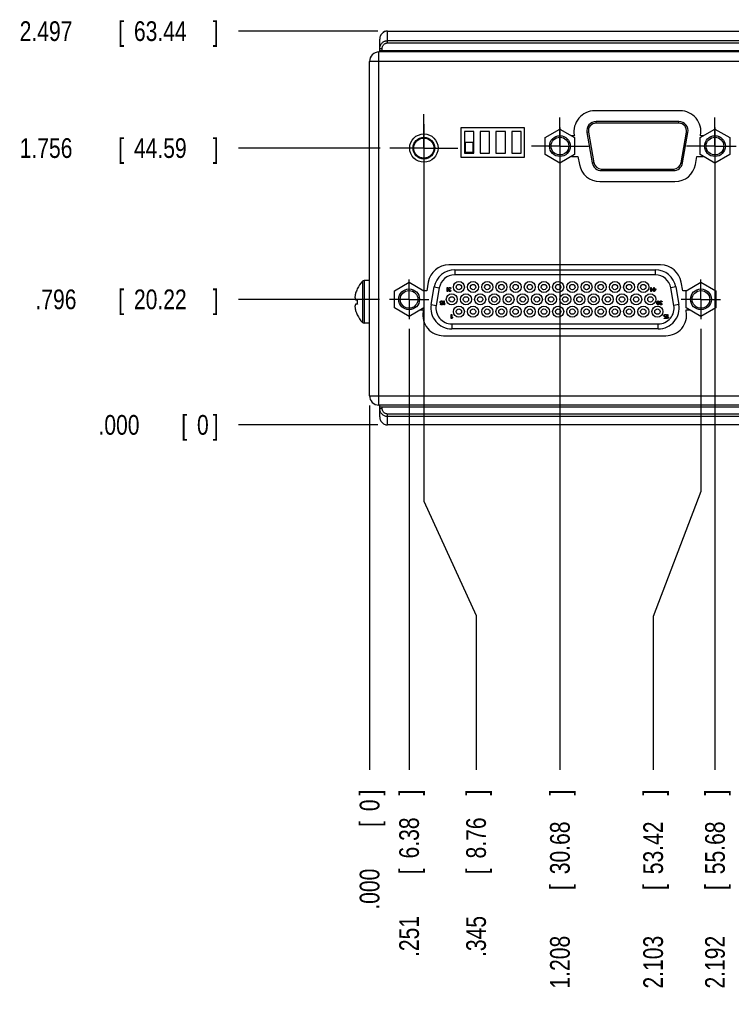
# Model space of a CAD drawing. Header units: inches. Extents: x 0 to 34, y 0 to 22.
# Tile 5 of 17: x 20.8 to 25.4, y 3.9 to 10.2. Entities that reach past the tile are written whole.
import ezdxf

# ---------------------------------------------------------------- set-up
doc = ezdxf.new("R2010")
doc.units = ezdxf.units.IN
doc.header["$LTSCALE"] = 1.87
doc.header["$MEASUREMENT"] = 0
doc.linetypes.add('CENTER', pattern=[0.6, 0.375, -0.075, 0.075, -0.075])
doc.layers.get('0').update_dxf_attribs({"linetype": 'CONTINUOUS'})
doc.layers.add('DEFAULT_1', color=7, linetype='CENTER')
doc.layers.add('DIMENSIONS', color=7, linetype='CONTINUOUS')
doc.styles.get("Standard").update_dxf_attribs({"font": 'txt', "width": 0.8})
doc.dimstyles.new('DIMSTYLE_1', dxfattribs={"dimtxt": 0.125, "dimasz": 0.18, "dimexe": 0.18, "dimexo": 0.0625, "dimgap": 0.09, "dimtad": 0, "dimtih": 1, "dimtoh": 1, "dimdec": 3, "dimzin": 4, "dimdsep": 46, "dimtxsty": 'STANDARD', "dimblk": '_FILLED', "dimblk1": '_FILLED', "dimblk2": '_FILLED', "dimcen": 0.09, "dimadec": 0, "dimazin": 0, "dimtp": 0.001, "dimtm": 0.001, "dimtfac": 1, "dimtdec": 3, "dimtofl": 0, "dimtmove": 0, "dimatfit": 3, "dimldrblk": '_FILLED', "dimfxl": 1, "dimtolj": 1, "dimtzin": 4, "dimarcsym": 0})

# ---------------------------------------------------------------- blocks, each defined once
blk = doc.blocks.new('*D0')
at = {"layer": 'DIMENSIONS', "color": 2, "linetype": 'CONTINUOUS'}
blk.add_line((23.3206, 8.2187), (23.3206, 5.4223), dxfattribs=at)
at = {"layer": 'DIMENSIONS', "color": 2, "linetype": 'CONTINUOUS', "width": 0.8}
for s, p in [(']', (23.3831, 5.2598)), ('6.38', (23.3831, 4.8598)), ('[', (23.3831, 4.7598)), ('.251', (23.3831, 4.2348))]:
    blk.add_text(s, height=0.125, rotation=90, dxfattribs=at).set_placement(p)
blk = doc.blocks.new('_FILLED')
at = {"color": 0, "linetype": 'BYBLOCK'}
blk.add_solid([(0, 0), (-1, 0.174), (-1, -0.174)], dxfattribs=at)
blk = doc.blocks.new('*D1')
at = {"layer": 'DIMENSIONS', "color": 2, "linetype": 'CONTINUOUS'}
blk.add_line((23.133, 8.4063), (22.2371, 8.4063), dxfattribs=at)
at = {"layer": 'DIMENSIONS', "color": 2, "linetype": 'CONTINUOUS', "width": 0.8}
for s, p in [('.796', (20.9496, 8.3438)), ('[', (21.4746, 8.3438)), ('20.22', (21.5746, 8.3438)), (']', (22.0746, 8.3438))]:
    blk.add_text(s, height=0.125, dxfattribs=at).set_placement(p)
blk = doc.blocks.new('*D2')
at = {"layer": 'DIMENSIONS', "color": 1, "linetype": 'CONTINUOUS'}
blk.add_line((23.0696, 7.7328), (23.0696, 5.4223), dxfattribs=at)
at = {"layer": 'DIMENSIONS', "color": 1, "linetype": 'CONTINUOUS', "width": 0.8}
for s, p in [(']', (23.1321, 5.2598)), ('0', (23.1321, 5.1598)), ('[', (23.1321, 5.0598)), ('.000', (23.1321, 4.5348))]:
    blk.add_text(s, height=0.125, rotation=90, dxfattribs=at).set_placement(p)
blk = doc.blocks.new('*D3')
at = {"layer": 'DIMENSIONS', "color": 1, "linetype": 'CONTINUOUS'}
blk.add_line((23.1221, 7.6102), (22.2371, 7.6102), dxfattribs=at)
at = {"layer": 'DIMENSIONS', "color": 1, "linetype": 'CONTINUOUS', "width": 0.8}
for s, p in [('[', (21.8746, 7.5477)), (']', (22.0746, 7.5477)), ('.000', (21.3496, 7.5477)), ('0', (21.9746, 7.5477))]:
    blk.add_text(s, height=0.125, dxfattribs=at).set_placement(p)
blk = doc.blocks.new('*D4')
at = {"layer": 'DIMENSIONS', "color": 2, "linetype": 'CONTINUOUS'}
blk.add_line((23.1369, 9.3658), (22.2371, 9.3658), dxfattribs=at)
at = {"layer": 'DIMENSIONS', "color": 2, "linetype": 'CONTINUOUS', "width": 0.8}
for s, p in [('[', (21.4746, 9.3033)), (']', (22.0746, 9.3033)), ('1.756', (20.8496, 9.3033)), ('44.59', (21.5746, 9.3033))]:
    blk.add_text(s, height=0.125, dxfattribs=at).set_placement(p)
blk = doc.blocks.new('*D5')
at = {"layer": 'DIMENSIONS', "color": 2, "linetype": 'CONTINUOUS'}
blk.add_line((23.1221, 10.1076), (22.2371, 10.1076), dxfattribs=at)
at = {"layer": 'DIMENSIONS', "color": 2, "linetype": 'CONTINUOUS', "width": 0.8}
for s, p in [('[', (21.4746, 10.0451)), (']', (22.0746, 10.0451)), ('2.497', (20.8496, 10.0451)), ('63.44', (21.5746, 10.0451))]:
    blk.add_text(s, height=0.125, dxfattribs=at).set_placement(p)
blk = doc.blocks.new('*D12')
at = {"layer": 'DIMENSIONS', "color": 2, "linetype": 'CONTINUOUS'}
for p, q in [((23.4144, 9.5183), (23.4144, 7.1258)), ((23.4144, 7.1258), (23.7457, 6.4014)), ((23.7457, 6.4014), (23.7457, 5.4223))]:
    blk.add_line(p, q, dxfattribs=at)
at = {"layer": 'DIMENSIONS', "color": 2, "linetype": 'CONTINUOUS', "width": 0.8}
for s, p in [(']', (23.8082, 5.2598)), ('8.76', (23.8082, 4.8598)), ('[', (23.8082, 4.7598)), ('.345', (23.8082, 4.2348))]:
    blk.add_text(s, height=0.125, rotation=90, dxfattribs=at).set_placement(p)
blk = doc.blocks.new('*D13')
at = {"layer": 'DIMENSIONS', "color": 2, "linetype": 'CONTINUOUS'}
blk.add_line((24.2776, 9.4969), (24.2776, 5.4223), dxfattribs=at)
at = {"layer": 'DIMENSIONS', "color": 2, "linetype": 'CONTINUOUS', "width": 0.8}
for s, p in [(']', (24.3401, 5.2598)), ('30.68', (24.3401, 4.7598)), ('[', (24.3401, 4.6598)), ('1.208', (24.3401, 4.0348))]:
    blk.add_text(s, height=0.125, rotation=90, dxfattribs=at).set_placement(p)
blk = doc.blocks.new('*D14')
at = {"layer": 'DIMENSIONS', "color": 2, "linetype": 'CONTINUOUS'}
blk.add_line((25.2616, 9.4969), (25.2616, 5.4223), dxfattribs=at)
at = {"layer": 'DIMENSIONS', "color": 2, "linetype": 'CONTINUOUS', "width": 0.8}
for s, p in [(']', (25.3241, 5.2598)), ('55.68', (25.3241, 4.7598)), ('[', (25.3241, 4.6598)), ('2.192', (25.3241, 4.0348))]:
    blk.add_text(s, height=0.125, rotation=90, dxfattribs=at).set_placement(p)
blk = doc.blocks.new('*D15')
at = {"layer": 'DIMENSIONS', "color": 2, "linetype": 'CONTINUOUS'}
for p, q in [((25.5776, 9.4969), (25.5776, 7.2105)), ((25.5776, 7.2105), (25.8047, 5.9483)), ((25.8047, 5.9483), (25.8047, 5.4223))]:
    blk.add_line(p, q, dxfattribs=at)
at = {"layer": 'DIMENSIONS', "color": 2, "linetype": 'CONTINUOUS', "width": 0.8}
for s, p in [(']', (25.8672, 5.2598)), ('63.7', (25.8672, 4.8598)), ('[', (25.8672, 4.7598)), ('2.508', (25.8672, 4.1348))]:
    blk.add_text(s, height=0.125, rotation=90, dxfattribs=at).set_placement(p)
blk = doc.blocks.new('*D16')
at = {"layer": 'DIMENSIONS', "color": 2, "linetype": 'CONTINUOUS'}
blk.add_line((26.5616, 9.4969), (26.5616, 5.4223), dxfattribs=at)
at = {"layer": 'DIMENSIONS', "color": 2, "linetype": 'CONTINUOUS', "width": 0.8}
for s, p in [(']', (26.6241, 5.2598)), ('88.7', (26.6241, 4.8598)), ('[', (26.6241, 4.7598)), ('3.492', (26.6241, 4.1348))]:
    blk.add_text(s, height=0.125, rotation=90, dxfattribs=at).set_placement(p)
blk = doc.blocks.new('*D17')
at = {"layer": 'DIMENSIONS', "color": 2, "linetype": 'CONTINUOUS'}
for p, q in [((25.1726, 8.2187), (25.1726, 7.1871)), ((25.1726, 7.1871), (24.8691, 6.3952)), ((24.8691, 6.3952), (24.8691, 5.4223))]:
    blk.add_line(p, q, dxfattribs=at)
at = {"layer": 'DIMENSIONS', "color": 2, "linetype": 'CONTINUOUS', "width": 0.8}
for s, p in [(']', (24.9316, 5.2598)), ('53.42', (24.9316, 4.7598)), ('[', (24.9316, 4.6598)), ('2.103', (24.9316, 4.0348))]:
    blk.add_text(s, height=0.125, rotation=90, dxfattribs=at).set_placement(p)
blk = doc.blocks.new('*D18')
at = {"layer": 'DIMENSIONS', "color": 2, "linetype": 'CONTINUOUS'}
blk.add_line((25.5636, 7.7677), (25.5636, 5.4223), dxfattribs=at)
at = {"layer": 'DIMENSIONS', "color": 2, "linetype": 'CONTINUOUS', "width": 0.8}
for s, p in [(']', (25.6261, 5.2598)), ('63.35', (25.6261, 4.7598)), ('[', (25.6261, 4.6598)), ('2.494', (25.6261, 4.0348))]:
    blk.add_text(s, height=0.125, rotation=90, dxfattribs=at).set_placement(p)
blk = doc.blocks.new('*D19')
at = {"layer": 'DIMENSIONS', "color": 2, "linetype": 'CONTINUOUS'}
blk.add_line((26.0236, 7.7677), (26.0236, 5.4223), dxfattribs=at)
at = {"layer": 'DIMENSIONS', "color": 2, "linetype": 'CONTINUOUS', "width": 0.8}
for s, p in [(']', (26.0861, 5.2598)), ('75.03', (26.0861, 4.7598)), ('[', (26.0861, 4.6598)), ('2.954', (26.0861, 4.0348))]:
    blk.add_text(s, height=0.125, rotation=90, dxfattribs=at).set_placement(p)
blk = doc.blocks.new('*D20')
at = {"layer": 'DIMENSIONS', "color": 2, "linetype": 'CONTINUOUS'}
for p, q in [((26.4836, 7.7677), (26.4836, 7.3148)), ((26.4836, 7.3148), (26.2486, 6.064)), ((26.2486, 6.064), (26.2486, 5.4223))]:
    blk.add_line(p, q, dxfattribs=at)
at = {"layer": 'DIMENSIONS', "color": 2, "linetype": 'CONTINUOUS', "width": 0.8}
for s, p in [(']', (26.3111, 5.2598)), ('86.72', (26.3111, 4.7598)), ('[', (26.3111, 4.6598)), ('3.414', (26.3111, 4.0348))]:
    blk.add_text(s, height=0.125, rotation=90, dxfattribs=at).set_placement(p)
blk = doc.blocks.new('*D21')
at = {"layer": 'DIMENSIONS', "color": 2, "linetype": 'CONTINUOUS'}
blk.add_line((26.8656, 8.1573), (26.8656, 5.4223), dxfattribs=at)
at = {"layer": 'DIMENSIONS', "color": 2, "linetype": 'CONTINUOUS', "width": 0.8}
for s, p in [(']', (26.9281, 5.2598)), ('96.42', (26.9281, 4.7598)), ('[', (26.9281, 4.6598)), ('3.796', (26.9281, 4.0348))]:
    blk.add_text(s, height=0.125, rotation=90, dxfattribs=at).set_placement(p)
blk = doc.blocks.new('*D22')
at = {"layer": 'DIMENSIONS', "color": 2, "linetype": 'CONTINUOUS'}
blk.add_line((27.2076, 8.1573), (27.2076, 5.4223), dxfattribs=at)
at = {"layer": 'DIMENSIONS', "color": 2, "linetype": 'CONTINUOUS', "width": 0.8}
for s, p in [(']', (27.2701, 5.2598)), ('105.11', (27.2701, 4.6598)), ('[', (27.2701, 4.5598)), ('4.138', (27.2701, 3.9348))]:
    blk.add_text(s, height=0.125, rotation=90, dxfattribs=at).set_placement(p)
blk = doc.blocks.new('*D23')
at = {"layer": 'DIMENSIONS', "color": 2, "linetype": 'CONTINUOUS'}
blk.add_line((27.5496, 8.1573), (27.5496, 5.4223), dxfattribs=at)
at = {"layer": 'DIMENSIONS', "color": 2, "linetype": 'CONTINUOUS', "width": 0.8}
for s, p in [(']', (27.6121, 5.2598)), ('113.79', (27.6121, 4.6598)), ('[', (27.6121, 4.5598)), ('4.480', (27.6121, 3.9348))]:
    blk.add_text(s, height=0.125, rotation=90, dxfattribs=at).set_placement(p)
blk = doc.blocks.new('*D24')
at = {"layer": 'DIMENSIONS', "color": 2, "linetype": 'CONTINUOUS'}
blk.add_line((27.8396, 8.0968), (27.8396, 5.4223), dxfattribs=at)
at = {"layer": 'DIMENSIONS', "color": 2, "linetype": 'CONTINUOUS', "width": 0.8}
for s, p in [(']', (27.9021, 5.2598)), ('121.16', (27.9021, 4.6598)), ('[', (27.9021, 4.5598)), ('4.770', (27.9021, 3.9348))]:
    blk.add_text(s, height=0.125, rotation=90, dxfattribs=at).set_placement(p)
blk = doc.blocks.new('*D25')
at = {"layer": 'DIMENSIONS', "color": 2, "linetype": 'CONTINUOUS'}
blk.add_line((28.0796, 7.7328), (28.0796, 5.4223), dxfattribs=at)
at = {"layer": 'DIMENSIONS', "color": 2, "linetype": 'CONTINUOUS', "width": 0.8}
for s, p in [(']', (28.1421, 5.2598)), ('127.25', (28.1421, 4.6598)), ('[', (28.1421, 4.5598)), ('5.010', (28.1421, 3.9348))]:
    blk.add_text(s, height=0.125, rotation=90, dxfattribs=at).set_placement(p)

msp = doc.modelspace()

# ---------------------------------------------------------------- linework, layer by layer
at = {"color": 7, "linetype": 'CONTINUOUS'}
for p, q in [((23.1346, 9.9753), (23.1346, 10.0576)), ((23.1846, 10.1083), (27.9646, 10.1083)), ((23.1846, 10.0328), (23.1846, 10.1076)), ((23.1846, 10.1076), (27.9646, 10.1076)), ((23.1346, 9.9972), (23.1496, 9.9972)), ((23.1496, 9.9853), (23.1496, 9.9972)), ((23.1846, 10.0475), (27.9646, 10.0475)), ((23.1846, 10.0328), (27.9646, 10.0328)), ((23.1296, 7.7353), (23.1296, 9.9753)), ((28.0196, 9.9753), (23.1296, 9.9753)), ((23.1346, 9.9853), (28.0146, 9.9853)), ((23.0696, 7.7953), (23.0696, 9.9153)), ((28.0796, 9.9153), (23.0696, 9.9153)), ((25.0406, 9.6023), (24.4986, 9.6023)), ((23.6486, 9.4938), (23.6486, 9.3088)), ((24.0536, 9.4938), (23.6486, 9.4938)), ((24.0536, 9.3088), (24.0536, 9.4938)), ((24.5071, 9.5239), (24.5071, 9.5339)), ((25.032, 9.5339), (24.5071, 9.5339)), ((25.032, 9.5239), (24.5071, 9.5239)), ((25.032, 9.5239), (25.032, 9.5339)), ((23.6716, 9.4712), (23.6716, 9.3342)), ((23.7316, 9.4712), (23.6716, 9.4712)), ((23.7316, 9.3342), (23.7316, 9.4712)), ((23.7716, 9.4712), (23.7716, 9.3342)), ((23.8316, 9.4712), (23.7716, 9.4712)), ((23.8316, 9.3342), (23.8316, 9.4712)), ((23.8716, 9.4712), (23.8716, 9.3342)), ((23.9316, 9.4712), (23.8716, 9.4712)), ((23.9316, 9.3342), (23.9316, 9.4712)), ((23.9716, 9.4712), (23.9716, 9.3342)), ((24.0316, 9.4712), (23.9716, 9.4712)), ((24.0316, 9.3342), (24.0316, 9.4712)), ((24.1841, 9.4323), (24.2776, 9.4863)), ((24.1841, 9.3244), (24.1841, 9.4323)), ((24.2776, 9.4863), (24.3711, 9.4323)), ((24.3693, 9.4433), (24.3521, 9.4433)), ((24.3686, 9.4474), (24.3693, 9.4433)), ((24.3711, 9.4323), (24.3711, 9.3244)), ((24.4589, 9.4664), (24.449, 9.4646)), ((24.449, 9.4646), (24.483, 9.2716)), ((24.4589, 9.4664), (24.4929, 9.2733)), ((25.0462, 9.2733), (25.0803, 9.4664)), ((25.0561, 9.2716), (25.0901, 9.4646)), ((25.0803, 9.4664), (25.0901, 9.4646)), ((25.1681, 9.4323), (25.2616, 9.4863)), ((25.1681, 9.3244), (25.1681, 9.4323)), ((25.1698, 9.4433), (25.1706, 9.4474)), ((25.187, 9.4433), (25.1698, 9.4433)), ((25.2616, 9.4863), (25.3551, 9.4323)), ((25.3551, 9.4323), (25.3551, 9.3244)), ((23.6766, 9.4022), (23.6766, 9.3392)), ((23.7266, 9.4022), (23.6766, 9.4022)), ((23.7266, 9.3392), (23.7266, 9.4022)), ((23.6486, 9.3088), (24.0536, 9.3088)), ((23.6716, 9.3342), (23.7316, 9.3342)), ((23.6766, 9.3392), (23.7266, 9.3392)), ((23.7716, 9.3342), (23.8316, 9.3342)), ((23.8716, 9.3342), (23.9316, 9.3342)), ((23.9716, 9.3342), (24.0316, 9.3342)), ((24.2776, 9.2704), (24.1841, 9.3244)), ((24.3711, 9.3244), (24.2776, 9.2704)), ((24.3518, 9.3133), (24.3922, 9.3133)), ((24.3922, 9.3133), (24.4012, 9.2624)), ((25.1379, 9.2624), (25.1469, 9.3133)), ((25.1469, 9.3133), (25.1873, 9.3133)), ((25.2616, 9.2704), (25.1681, 9.3244)), ((25.3551, 9.3244), (25.2616, 9.2704)), ((24.4929, 9.2733), (24.483, 9.2716)), ((25.0462, 9.2733), (25.0561, 9.2716)), ((24.5411, 9.2329), (24.5411, 9.2229)), ((24.5411, 9.2329), (24.998, 9.2329)), ((24.5411, 9.2229), (24.998, 9.2229)), ((24.998, 9.2329), (24.998, 9.2229)), ((24.5312, 9.1533), (25.0079, 9.1533)), ((24.9169, 8.6243), (23.5722, 8.6243)), ((23.6106, 8.5938), (23.6106, 8.5618)), ((23.6106, 8.5938), (24.8825, 8.5938)), ((24.8825, 8.5618), (23.6106, 8.5618)), ((24.8825, 8.5938), (24.8825, 8.5618)), ((23.0248, 8.5206), (23.0248, 8.2599)), ((23.0356, 8.5253), (23.0356, 8.2553)), ((23.0696, 8.5253), (23.0356, 8.5253)), ((23.2271, 8.4603), (23.3206, 8.5143)), ((23.3206, 8.5143), (23.4141, 8.4603)), ((23.4422, 8.5152), (23.4323, 8.4593)), ((25.0568, 8.4593), (25.0469, 8.5152)), ((25.0791, 8.4603), (25.1726, 8.5143)), ((25.1726, 8.5143), (25.2661, 8.4603)), ((23.2271, 8.3523), (23.2271, 8.4603)), ((23.4141, 8.4603), (23.4141, 8.3523)), ((23.4323, 8.4593), (23.4141, 8.4593)), ((23.4611, 8.3737), (23.4806, 8.4847)), ((23.4806, 8.4847), (23.5122, 8.4792)), ((23.5122, 8.4792), (23.4926, 8.3682)), ((23.5632, 8.4563), (23.5632, 8.4813)), ((23.5632, 8.4813), (23.5657, 8.4813)), ((23.5657, 8.4563), (23.5632, 8.4563)), ((23.5657, 8.4813), (23.5657, 8.4605)), ((23.5657, 8.4605), (23.5682, 8.4643)), ((23.5682, 8.46), (23.5657, 8.4563)), ((23.5682, 8.4643), (23.5682, 8.46)), ((23.5716, 8.4754), (23.572, 8.477)), ((23.5716, 8.4733), (23.5716, 8.4754)), ((23.572, 8.4712), (23.5716, 8.4733)), ((23.572, 8.477), (23.5728, 8.4786)), ((23.5728, 8.4696), (23.572, 8.4712)), ((23.572, 8.4632), (23.5724, 8.4653)), ((23.572, 8.4621), (23.572, 8.4632)), ((23.5724, 8.46), (23.572, 8.4621)), ((23.5724, 8.4653), (23.5732, 8.4669)), ((23.5741, 8.4579), (23.5724, 8.46)), ((23.5728, 8.4786), (23.5741, 8.4797)), ((23.5749, 8.4685), (23.5728, 8.4696)), ((23.5732, 8.4669), (23.5749, 8.4685)), ((23.5741, 8.4765), (23.5736, 8.4754)), ((23.5736, 8.4754), (23.5736, 8.4733)), ((23.5736, 8.4733), (23.5745, 8.4712)), ((23.5741, 8.4797), (23.5757, 8.4808)), ((23.5749, 8.4776), (23.5741, 8.4765)), ((23.5749, 8.4653), (23.5741, 8.4632)), ((23.5741, 8.4632), (23.5741, 8.4621)), ((23.5741, 8.4621), (23.5749, 8.4605)), ((23.5757, 8.4568), (23.5741, 8.4579)), ((23.5745, 8.4712), (23.5757, 8.4701)), ((23.5757, 8.4781), (23.5749, 8.4776)), ((23.5757, 8.4664), (23.5749, 8.4653)), ((23.5749, 8.4605), (23.5761, 8.4595)), ((23.5757, 8.4808), (23.5774, 8.4813)), ((23.5778, 8.4786), (23.5757, 8.4781)), ((23.5757, 8.4701), (23.5782, 8.4696)), ((23.5782, 8.4675), (23.5757, 8.4664)), ((23.5786, 8.4563), (23.5757, 8.4568)), ((23.5761, 8.4595), (23.5782, 8.4589)), ((23.5774, 8.4813), (23.5807, 8.4813)), ((23.5803, 8.4786), (23.5778, 8.4786)), ((23.5782, 8.4696), (23.5799, 8.4696)), ((23.5799, 8.4675), (23.5782, 8.4675)), ((23.5782, 8.4589), (23.5799, 8.4589)), ((23.5795, 8.4563), (23.5786, 8.4563)), ((23.5824, 8.4568), (23.5795, 8.4563)), ((23.5799, 8.4696), (23.5799, 8.4675)), ((23.5799, 8.4589), (23.582, 8.4595)), ((23.5824, 8.4781), (23.5803, 8.4786)), ((23.5807, 8.4813), (23.5824, 8.4808)), ((23.582, 8.4595), (23.5832, 8.4605)), ((23.5824, 8.4808), (23.5841, 8.4797)), ((23.5832, 8.4776), (23.5824, 8.4781)), ((23.5841, 8.4579), (23.5824, 8.4568)), ((23.5841, 8.4765), (23.5832, 8.4776)), ((23.5832, 8.4605), (23.5841, 8.4621)), ((23.5841, 8.4797), (23.5853, 8.4786)), ((23.5845, 8.4754), (23.5841, 8.4765)), ((23.5841, 8.4621), (23.5861, 8.4621)), ((23.5857, 8.46), (23.5841, 8.4579)), ((23.5866, 8.4754), (23.5845, 8.4754)), ((23.5853, 8.4786), (23.5861, 8.477)), ((23.5861, 8.4621), (23.5857, 8.46)), ((23.5861, 8.477), (23.5866, 8.4754)), ((24.8499, 8.4706), (24.8499, 8.4738)), ((24.8499, 8.4738), (24.8541, 8.4738)), ((24.8541, 8.4706), (24.8499, 8.4706)), ((24.8541, 8.4738), (24.8541, 8.4813)), ((24.8541, 8.4813), (24.8566, 8.4813)), ((24.8541, 8.4563), (24.8541, 8.4706)), ((24.8566, 8.4563), (24.8541, 8.4563)), ((24.8566, 8.4813), (24.8566, 8.4738)), ((24.8566, 8.4738), (24.8666, 8.4738)), ((24.8566, 8.4706), (24.8566, 8.4605)), ((24.8666, 8.4706), (24.8566, 8.4563)), ((24.8566, 8.4605), (24.8636, 8.4706)), ((24.8636, 8.4706), (24.8566, 8.4706)), ((24.8666, 8.4738), (24.8666, 8.4706)), ((24.8699, 8.4706), (24.8699, 8.4738)), ((24.8699, 8.4738), (24.8741, 8.4738)), ((24.8741, 8.4706), (24.8699, 8.4706)), ((24.8741, 8.4738), (24.8741, 8.4813)), ((24.8741, 8.4813), (24.8766, 8.4813)), ((24.8741, 8.4563), (24.8741, 8.4706)), ((24.8766, 8.4563), (24.8741, 8.4563)), ((24.8766, 8.4813), (24.8766, 8.4738)), ((24.8766, 8.4738), (24.8866, 8.4738)), ((24.8766, 8.4706), (24.8766, 8.4605)), ((24.8866, 8.4706), (24.8766, 8.4563)), ((24.8766, 8.4605), (24.8836, 8.4706)), ((24.8836, 8.4706), (24.8766, 8.4706)), ((24.8866, 8.4738), (24.8866, 8.4706)), ((25.0125, 8.4847), (24.981, 8.4792)), ((25.0005, 8.3682), (24.981, 8.4792)), ((25.0125, 8.4847), (25.0321, 8.3737)), ((25.0791, 8.4593), (25.0568, 8.4593)), ((25.0791, 8.3523), (25.0791, 8.4603)), ((25.2661, 8.4603), (25.2661, 8.3523)), ((22.9813, 8.4043), (22.9918, 8.4043)), ((22.9918, 8.3763), (22.9813, 8.3763)), ((23.4611, 8.3737), (23.4926, 8.3682)), ((23.5174, 8.3894), (23.5184, 8.392)), ((23.5174, 8.3867), (23.5174, 8.3894)), ((23.5184, 8.3841), (23.5174, 8.3867)), ((23.5184, 8.392), (23.52, 8.3942)), ((23.52, 8.3825), (23.5184, 8.3841)), ((23.519, 8.3755), (23.5184, 8.3771)), ((23.5184, 8.3771), (23.521, 8.3771)), ((23.5205, 8.3734), (23.519, 8.3755)), ((23.52, 8.3942), (23.5226, 8.3958)), ((23.5205, 8.3904), (23.52, 8.3888)), ((23.52, 8.3888), (23.52, 8.3872)), ((23.52, 8.3872), (23.5205, 8.3856)), ((23.5226, 8.3809), (23.52, 8.3825)), ((23.5216, 8.392), (23.5205, 8.3904)), ((23.5205, 8.3856), (23.5216, 8.3846)), ((23.5231, 8.3718), (23.5205, 8.3734)), ((23.521, 8.3771), (23.5221, 8.3755)), ((23.5231, 8.3931), (23.5216, 8.392)), ((23.5216, 8.3846), (23.5231, 8.3835)), ((23.5221, 8.3755), (23.5236, 8.3745)), ((23.5226, 8.3958), (23.5252, 8.3963)), ((23.5252, 8.3803), (23.5226, 8.3809)), ((23.5247, 8.3936), (23.5231, 8.3931)), ((23.5231, 8.3835), (23.5247, 8.383)), ((23.5257, 8.3713), (23.5231, 8.3718)), ((23.5236, 8.3745), (23.5252, 8.3739)), ((23.5283, 8.3936), (23.5247, 8.3936)), ((23.5247, 8.383), (23.5283, 8.383)), ((23.5252, 8.3963), (23.5278, 8.3963)), ((23.5278, 8.3803), (23.5252, 8.3803)), ((23.5252, 8.3739), (23.5283, 8.3739)), ((23.5278, 8.3713), (23.5257, 8.3713)), ((23.5278, 8.3963), (23.5304, 8.3958)), ((23.5304, 8.3809), (23.5278, 8.3803)), ((23.5304, 8.3718), (23.5278, 8.3713)), ((23.5299, 8.3931), (23.5283, 8.3936)), ((23.5283, 8.383), (23.5299, 8.3835)), ((23.5283, 8.3739), (23.5299, 8.3745)), ((23.5315, 8.392), (23.5299, 8.3931)), ((23.5299, 8.3835), (23.5315, 8.3846)), ((23.5299, 8.3745), (23.5315, 8.3755)), ((23.5304, 8.3958), (23.533, 8.3942)), ((23.5335, 8.383), (23.5304, 8.3809)), ((23.533, 8.3734), (23.5304, 8.3718)), ((23.5325, 8.3904), (23.5315, 8.392)), ((23.5315, 8.3846), (23.5325, 8.3856)), ((23.5315, 8.3755), (23.5325, 8.3771)), ((23.533, 8.3888), (23.5325, 8.3904)), ((23.5325, 8.3856), (23.533, 8.3872)), ((23.5325, 8.3771), (23.533, 8.3787)), ((23.533, 8.3942), (23.5346, 8.392)), ((23.533, 8.3872), (23.533, 8.3888)), ((23.533, 8.3787), (23.5335, 8.3819)), ((23.5346, 8.3755), (23.533, 8.3734)), ((23.5335, 8.3819), (23.5335, 8.383)), ((23.5346, 8.392), (23.5356, 8.3894)), ((23.5356, 8.3782), (23.5346, 8.3755)), ((23.5356, 8.3894), (23.5361, 8.3856)), ((23.5361, 8.3819), (23.5356, 8.3782)), ((23.5361, 8.3856), (23.5361, 8.3819)), ((23.5403, 8.3713), (23.5403, 8.3963)), ((23.5403, 8.3963), (23.5434, 8.3963)), ((23.5434, 8.3713), (23.5403, 8.3713)), ((23.5434, 8.3963), (23.5434, 8.3755)), ((23.5434, 8.3755), (23.5466, 8.3793)), ((23.5466, 8.375), (23.5434, 8.3713)), ((23.5466, 8.3793), (23.5466, 8.375)), ((24.8932, 8.3862), (24.8936, 8.3888)), ((24.8932, 8.3814), (24.8932, 8.3862)), ((24.8936, 8.3787), (24.8932, 8.3814)), ((24.8936, 8.3888), (24.8941, 8.3904)), ((24.8941, 8.3771), (24.8936, 8.3787)), ((24.8941, 8.3904), (24.8949, 8.3926)), ((24.8949, 8.375), (24.8941, 8.3771)), ((24.8949, 8.3926), (24.8961, 8.3942)), ((24.8961, 8.3734), (24.8949, 8.375)), ((24.8957, 8.3888), (24.8953, 8.3856)), ((24.8953, 8.3856), (24.8953, 8.3819)), ((24.8953, 8.3819), (24.8957, 8.3787)), ((24.8974, 8.392), (24.8957, 8.3888)), ((24.8957, 8.3787), (24.8974, 8.3755)), ((24.8961, 8.3942), (24.8982, 8.3958)), ((24.8982, 8.3718), (24.8961, 8.3734)), ((24.8986, 8.3931), (24.8974, 8.392)), ((24.8974, 8.3755), (24.8986, 8.3745)), ((24.8982, 8.3958), (24.9007, 8.3963)), ((24.9007, 8.3713), (24.8982, 8.3718)), ((24.9007, 8.3936), (24.8986, 8.3931)), ((24.8986, 8.3745), (24.9007, 8.3739)), ((24.9007, 8.3963), (24.9032, 8.3958)), ((24.9028, 8.3931), (24.9007, 8.3936)), ((24.9007, 8.3739), (24.9028, 8.3745)), ((24.9032, 8.3718), (24.9007, 8.3713)), ((24.9041, 8.392), (24.9028, 8.3931)), ((24.9028, 8.3745), (24.9041, 8.3755)), ((24.9032, 8.3958), (24.9053, 8.3942)), ((24.9053, 8.3734), (24.9032, 8.3718)), ((24.9057, 8.3888), (24.9041, 8.392)), ((24.9041, 8.3755), (24.9057, 8.3787)), ((24.9053, 8.3942), (24.9066, 8.3926)), ((24.9066, 8.375), (24.9053, 8.3734)), ((24.9061, 8.3856), (24.9057, 8.3888)), ((24.9057, 8.3787), (24.9061, 8.3819)), ((24.9061, 8.3819), (24.9061, 8.3856)), ((24.9066, 8.3926), (24.9074, 8.3904)), ((24.9074, 8.3771), (24.9066, 8.375)), ((24.9074, 8.3904), (24.9078, 8.3888)), ((24.9078, 8.3787), (24.9074, 8.3771)), ((24.9078, 8.3888), (24.9082, 8.3862)), ((24.9082, 8.3814), (24.9078, 8.3787)), ((24.9082, 8.3862), (24.9082, 8.3814)), ((24.9116, 8.3904), (24.912, 8.392)), ((24.9116, 8.3883), (24.9116, 8.3904)), ((24.912, 8.3862), (24.9116, 8.3883)), ((24.912, 8.392), (24.9128, 8.3936)), ((24.9128, 8.3846), (24.912, 8.3862)), ((24.912, 8.3782), (24.9124, 8.3803)), ((24.912, 8.3771), (24.912, 8.3782)), ((24.9124, 8.375), (24.912, 8.3771)), ((24.9124, 8.3803), (24.9132, 8.3819)), ((24.9141, 8.3729), (24.9124, 8.375)), ((24.9128, 8.3936), (24.9141, 8.3947)), ((24.9149, 8.3835), (24.9128, 8.3846)), ((24.9132, 8.3819), (24.9149, 8.3835)), ((24.9141, 8.3915), (24.9136, 8.3904)), ((24.9136, 8.3904), (24.9136, 8.3883)), ((24.9136, 8.3883), (24.9145, 8.3862)), ((24.9141, 8.3947), (24.9157, 8.3958)), ((24.9149, 8.3926), (24.9141, 8.3915)), ((24.9149, 8.3803), (24.9141, 8.3782)), ((24.9141, 8.3782), (24.9141, 8.3771)), ((24.9141, 8.3771), (24.9149, 8.3755)), ((24.9157, 8.3718), (24.9141, 8.3729)), ((24.9145, 8.3862), (24.9157, 8.3851)), ((24.9157, 8.3931), (24.9149, 8.3926)), ((24.9157, 8.3814), (24.9149, 8.3803)), ((24.9149, 8.3755), (24.9161, 8.3745)), ((24.9157, 8.3958), (24.9174, 8.3963)), ((24.9178, 8.3936), (24.9157, 8.3931)), ((24.9157, 8.3851), (24.9182, 8.3846)), ((24.9182, 8.3825), (24.9157, 8.3814)), ((24.9186, 8.3713), (24.9157, 8.3718)), ((24.9161, 8.3745), (24.9182, 8.3739)), ((24.9174, 8.3963), (24.9207, 8.3963)), ((24.9203, 8.3936), (24.9178, 8.3936)), ((24.9182, 8.3846), (24.9199, 8.3846)), ((24.9199, 8.3825), (24.9182, 8.3825)), ((24.9182, 8.3739), (24.9199, 8.3739)), ((24.9195, 8.3713), (24.9186, 8.3713)), ((24.9224, 8.3718), (24.9195, 8.3713)), ((24.9199, 8.3846), (24.9199, 8.3825)), ((24.9199, 8.3739), (24.922, 8.3745)), ((24.9224, 8.3931), (24.9203, 8.3936)), ((24.9207, 8.3963), (24.9224, 8.3958)), ((24.922, 8.3745), (24.9232, 8.3755)), ((24.9224, 8.3958), (24.9241, 8.3947)), ((24.9232, 8.3926), (24.9224, 8.3931)), ((24.9241, 8.3729), (24.9224, 8.3718)), ((24.9241, 8.3915), (24.9232, 8.3926)), ((24.9232, 8.3755), (24.9241, 8.3771)), ((24.9241, 8.3947), (24.9253, 8.3936)), ((24.9245, 8.3904), (24.9241, 8.3915)), ((24.9241, 8.3771), (24.9261, 8.3771)), ((24.9257, 8.375), (24.9241, 8.3729)), ((24.9266, 8.3904), (24.9245, 8.3904)), ((24.9253, 8.3936), (24.9261, 8.392)), ((24.9261, 8.3771), (24.9257, 8.375)), ((24.9261, 8.392), (24.9266, 8.3904)), ((25.0321, 8.3737), (25.0005, 8.3682)), ((23.3206, 8.2983), (23.2271, 8.3523)), ((23.4141, 8.3523), (23.3206, 8.2983)), ((23.3915, 8.3393), (23.4112, 8.3393)), ((23.4112, 8.3393), (23.4096, 8.3302)), ((23.5872, 8.2853), (23.5872, 8.3103)), ((23.5872, 8.3103), (23.5919, 8.3103)), ((23.5919, 8.3103), (23.5919, 8.2895)), ((24.9384, 8.306), (24.94, 8.3082)), ((24.94, 8.3082), (24.9426, 8.3098)), ((24.9431, 8.3071), (24.9416, 8.306)), ((24.9426, 8.3098), (24.9452, 8.3103)), ((24.9452, 8.3076), (24.9431, 8.3071)), ((24.9452, 8.3103), (24.9483, 8.3103)), ((24.9483, 8.3076), (24.9452, 8.3076)), ((24.9483, 8.3103), (24.9509, 8.3098)), ((24.9504, 8.3071), (24.9483, 8.3076)), ((24.952, 8.306), (24.9504, 8.3071)), ((24.9509, 8.3098), (24.9535, 8.3082)), ((24.9535, 8.3082), (24.9551, 8.306)), ((24.9603, 8.2853), (24.9603, 8.3103)), ((24.9603, 8.3103), (24.9634, 8.3103)), ((24.9634, 8.3103), (24.9634, 8.2895)), ((25.078, 8.3393), (25.1016, 8.3393)), ((25.0796, 8.3302), (25.078, 8.3393)), ((25.1726, 8.2983), (25.0791, 8.3523)), ((25.2661, 8.3523), (25.1726, 8.2983)), ((23.0696, 8.2553), (23.0356, 8.2553)), ((23.5919, 8.2853), (23.5872, 8.2853)), ((23.5911, 8.2508), (23.5911, 8.2188)), ((23.5911, 8.2508), (24.9021, 8.2508)), ((23.5919, 8.2895), (23.5966, 8.2933)), ((23.5966, 8.289), (23.5919, 8.2853)), ((23.5966, 8.2933), (23.5966, 8.289)), ((24.9021, 8.2188), (24.9021, 8.2508)), ((24.9374, 8.3034), (24.9384, 8.306)), ((24.9374, 8.3012), (24.9374, 8.3034)), ((24.9384, 8.2986), (24.9374, 8.3012)), ((24.94, 8.2965), (24.9384, 8.2986)), ((24.9384, 8.2853), (24.9384, 8.2879)), ((24.9384, 8.2879), (24.9535, 8.2879)), ((24.9561, 8.2853), (24.9384, 8.2853)), ((24.9405, 8.3044), (24.94, 8.3028)), ((24.94, 8.3028), (24.94, 8.3018)), ((24.94, 8.3018), (24.9405, 8.3002)), ((24.9426, 8.2949), (24.94, 8.2965)), ((24.9416, 8.306), (24.9405, 8.3044)), ((24.9405, 8.3002), (24.9416, 8.2986)), ((24.9416, 8.2986), (24.9431, 8.2975)), ((24.9452, 8.2943), (24.9426, 8.2949)), ((24.9431, 8.2975), (24.9452, 8.297)), ((24.9452, 8.297), (24.9483, 8.297)), ((24.9483, 8.2943), (24.9452, 8.2943)), ((24.9483, 8.297), (24.9504, 8.2975)), ((24.9509, 8.2949), (24.9483, 8.2943)), ((24.9504, 8.2975), (24.9525, 8.2991)), ((24.9535, 8.2965), (24.9509, 8.2949)), ((24.953, 8.3039), (24.952, 8.306)), ((24.9525, 8.2991), (24.9561, 8.2991)), ((24.9561, 8.3039), (24.953, 8.3039)), ((24.9535, 8.2879), (24.9535, 8.2965)), ((24.9551, 8.306), (24.9561, 8.3039)), ((24.9561, 8.2991), (24.9561, 8.2853)), ((24.9634, 8.2853), (24.9603, 8.2853)), ((24.9634, 8.2895), (24.9666, 8.2933)), ((24.9666, 8.289), (24.9634, 8.2853)), ((24.9666, 8.2933), (24.9666, 8.289)), ((24.9021, 8.2188), (23.5911, 8.2188)), ((23.5396, 8.1753), (24.9496, 8.1753)), ((23.0696, 7.7953), (28.0796, 7.7953)), ((28.0196, 7.7353), (23.1296, 7.7353)), ((23.1346, 7.6602), (23.1346, 7.7353)), ((23.1346, 7.7253), (28.0146, 7.7253)), ((23.1346, 7.7133), (23.1506, 7.7133)), ((23.1506, 7.7133), (23.1506, 7.7253)), ((23.1846, 7.6102), (23.1846, 7.6788)), ((27.9646, 7.6788), (23.1846, 7.6788)), ((27.9646, 7.663), (23.1846, 7.663)), ((27.9646, 7.6102), (23.1846, 7.6102))]:
    msp.add_line(p, q, dxfattribs=at)
for centre, radius in [((23.4144, 9.3658), 0.09), ((23.4143, 9.3657), 0.0689), ((24.2776, 9.3784), 0.066), ((24.2776, 9.3784), 0.056), ((25.2616, 9.3784), 0.066), ((25.2616, 9.3784), 0.056), ((23.4143, 9.3657), 0.0639), ((23.6366, 8.4843), 0.035), ((23.6366, 8.4843), 0.017), ((23.7266, 8.4843), 0.035), ((23.7266, 8.4843), 0.017), ((23.8166, 8.4843), 0.035), ((23.8166, 8.4843), 0.017), ((23.9066, 8.4843), 0.035), ((23.9066, 8.4843), 0.017), ((23.9966, 8.4843), 0.035), ((23.9966, 8.4843), 0.017), ((24.0866, 8.4843), 0.035), ((24.0866, 8.4843), 0.017), ((24.1766, 8.4843), 0.035), ((24.1766, 8.4843), 0.017), ((24.2666, 8.4843), 0.035), ((24.2666, 8.4843), 0.017), ((24.3566, 8.4843), 0.035), ((24.3566, 8.4843), 0.017), ((24.4466, 8.4843), 0.035), ((24.4466, 8.4843), 0.017), ((24.5366, 8.4843), 0.035), ((24.5366, 8.4843), 0.017), ((24.6266, 8.4843), 0.035), ((24.6266, 8.4843), 0.017), ((24.7166, 8.4843), 0.035), ((24.7166, 8.4843), 0.017), ((24.8066, 8.4843), 0.035), ((24.8066, 8.4843), 0.017), ((23.3206, 8.4063), 0.066), ((23.3206, 8.4063), 0.056), ((23.5916, 8.4063), 0.035), ((23.6816, 8.4063), 0.035), ((23.7716, 8.4063), 0.035), ((23.8616, 8.4063), 0.035), ((23.9516, 8.4063), 0.035), ((24.0416, 8.4063), 0.035), ((24.1316, 8.4063), 0.035), ((24.2216, 8.4063), 0.035), ((24.3116, 8.4063), 0.035), ((24.4016, 8.4063), 0.035), ((24.4916, 8.4063), 0.035), ((24.5816, 8.4063), 0.035), ((24.6716, 8.4063), 0.035), ((24.7616, 8.4063), 0.035), ((24.8516, 8.4063), 0.035), ((25.1726, 8.4063), 0.066), ((25.1726, 8.4063), 0.056), ((23.5916, 8.4063), 0.017), ((23.6816, 8.4063), 0.017), ((23.7716, 8.4063), 0.017), ((23.8616, 8.4063), 0.017), ((23.9516, 8.4063), 0.017), ((24.0416, 8.4063), 0.017), ((24.1316, 8.4063), 0.017), ((24.2216, 8.4063), 0.017), ((24.3116, 8.4063), 0.017), ((24.4016, 8.4063), 0.017), ((24.4916, 8.4063), 0.017), ((24.5816, 8.4063), 0.017), ((24.6716, 8.4063), 0.017), ((24.7616, 8.4063), 0.017), ((24.8516, 8.4063), 0.017), ((23.6366, 8.3283), 0.035), ((23.6366, 8.3283), 0.017), ((23.7266, 8.3283), 0.035), ((23.7266, 8.3283), 0.017), ((23.8166, 8.3283), 0.035), ((23.8166, 8.3283), 0.017), ((23.9066, 8.3283), 0.035), ((23.9066, 8.3283), 0.017), ((23.9966, 8.3283), 0.035), ((23.9966, 8.3283), 0.017), ((24.0866, 8.3283), 0.035), ((24.0866, 8.3283), 0.017), ((24.1766, 8.3283), 0.035), ((24.1766, 8.3283), 0.017), ((24.2666, 8.3283), 0.035), ((24.2666, 8.3283), 0.017), ((24.3566, 8.3283), 0.035), ((24.3566, 8.3283), 0.017), ((24.4466, 8.3283), 0.035), ((24.4466, 8.3283), 0.017), ((24.5366, 8.3283), 0.035), ((24.5366, 8.3283), 0.017), ((24.6266, 8.3283), 0.035), ((24.6266, 8.3283), 0.017), ((24.7166, 8.3283), 0.035), ((24.7166, 8.3283), 0.017), ((24.8066, 8.3283), 0.035), ((24.8066, 8.3283), 0.017), ((24.8966, 8.3283), 0.035), ((24.8966, 8.3283), 0.017)]:
    msp.add_circle(centre, radius, dxfattribs=at)
for centre, radius, start, end in [((23.1846, 10.0583), 0.05, 90, 180), ((23.1296, 9.9153), 0.06, 90, 180), ((24.4986, 9.4703), 0.132, 90, 190), ((25.0406, 9.4703), 0.132, 350, 90), ((24.5071, 9.4749), 0.059, 90, 190), ((24.5071, 9.4749), 0.049, 90, 190), ((25.032, 9.4749), 0.059, 350, 90), ((25.032, 9.4749), 0.049, 350, 90), ((24.5312, 9.2853), 0.132, 190, 270), ((24.5411, 9.2819), 0.059, 190, 270), ((24.5411, 9.2819), 0.049, 190, 270), ((24.998, 9.2819), 0.049, 270, 350), ((24.998, 9.2819), 0.059, 270, 350), ((25.0079, 9.2853), 0.132, 270, 350), ((23.5722, 8.4923), 0.132, 90, 170), ((24.9169, 8.4923), 0.132, 10, 90), ((23.6106, 8.4618), 0.132, 90, 170), ((23.6106, 8.4618), 0.1, 90, 170), ((24.8825, 8.4618), 0.132, 10, 90), ((24.8825, 8.4618), 0.1, 10, 90), ((23.1614, 8.3903), 0.1889, 136.35603, 153.93068), ((23.0356, 8.5103), 0.015, 90, 136.35603), ((23.1614, 8.3903), 0.1883, 154.25565, 163.02163), ((23.5911, 8.3508), 0.132, 170, 270), ((24.9021, 8.3508), 0.132, 270, 10), ((23.1614, 8.3903), 0.1883, 196.97837, 205.74436), ((23.1614, 8.3903), 0.1889, 206.06932, 223.64397), ((23.5396, 8.3073), 0.132, 170, 270), ((23.5911, 8.3508), 0.1, 170, 270), ((24.9021, 8.3508), 0.1, 270, 10), ((24.9496, 8.3073), 0.132, 270, 10), ((23.0356, 8.2703), 0.015, 223.64397, 270), ((23.1296, 7.7953), 0.06, 180, 270)]:
    msp.add_arc(centre, radius, start, end, dxfattribs=at)
for points, knots in [([(23.1846, 10.1076), (23.1808, 10.1076), (23.1733, 10.1068), (23.1627, 10.1031), (23.1531, 10.0971), (23.1451, 10.0891), (23.1391, 10.0795), (23.1354, 10.0688), (23.1346, 10.0614), (23.1346, 10.0576)], [0, 0, 0, 0, 0.142804, 0.285707, 0.42859, 0.571464, 0.714342, 0.857239, 1, 1, 1, 1]), ([(23.1346, 9.9972), (23.1346, 10.0005), (23.1352, 10.0072), (23.1382, 10.0169), (23.1431, 10.026), (23.1495, 10.0335), (23.1567, 10.0393), (23.1641, 10.0434), (23.1713, 10.0459), (23.1781, 10.0473), (23.1825, 10.0475), (23.1846, 10.0475)], [0, 0, 0, 0, 0.123542, 0.254821, 0.387131, 0.513609, 0.630032, 0.736055, 0.832465, 0.920117, 1, 1, 1, 1]), ([(23.1496, 9.9972), (23.1496, 9.9995), (23.15, 10.0042), (23.1521, 10.0112), (23.1556, 10.0175), (23.16, 10.0229), (23.1651, 10.027), (23.1702, 10.0298), (23.1752, 10.0316), (23.18, 10.0326), (23.1831, 10.0328), (23.1846, 10.0328)], [0, 0, 0, 0, 0.124204, 0.256083, 0.388742, 0.515267, 0.631512, 0.737224, 0.833252, 0.920503, 1, 1, 1, 1]), ([(22.9791, 8.4355), (22.9789, 8.4344), (22.9787, 8.4332), (22.9785, 8.432), (22.9785, 8.4319)], [0, 0, 0, 0, 0.944635, 1, 1, 1, 1]), ([(22.9813, 8.4453), (22.9807, 8.4431), (22.9802, 8.4408), (22.9797, 8.4385), (22.9797, 8.4384)], [0, 0, 0, 0, 0.97633, 1, 1, 1, 1]), ([(22.9922, 8.473), (22.9921, 8.4728), (22.992, 8.4725), (22.9919, 8.4722), (22.9918, 8.4721)], [0, 0, 0, 0, 0.500463, 1, 1, 1, 1]), ([(22.978, 8.4282), (22.9778, 8.4273), (22.9777, 8.4265), (22.9776, 8.4256), (22.9776, 8.4256)], [0, 0, 0, 0, 0.947017, 1, 1, 1, 1]), ([(22.9777, 8.4155), (22.9777, 8.4155), (22.9778, 8.4149), (22.9779, 8.4144), (22.978, 8.4139)], [0, 0, 0, 0, 0.050257, 1, 1, 1, 1]), ([(22.9786, 8.4118), (22.9786, 8.4117), (22.9788, 8.411), (22.979, 8.4104), (22.9792, 8.4097)], [0, 0, 0, 0, 0.05351, 1, 1, 1, 1]), ([(22.9798, 8.3725), (22.9797, 8.3725), (22.9795, 8.3719), (22.9794, 8.3714), (22.9792, 8.3709)], [0, 0, 0, 0, 0.053823, 1, 1, 1, 1]), ([(22.9798, 8.4081), (22.9798, 8.408), (22.9802, 8.4068), (22.9807, 8.4055), (22.9813, 8.4043)], [0, 0, 0, 0, 0.023888, 1, 1, 1, 1]), ([(22.9922, 8.4042), (22.992, 8.4011), (22.9918, 8.3949), (22.9918, 8.3856), (22.992, 8.3794), (22.9922, 8.3763)], [0, 0, 0, 0, 0.332905, 0.667095, 1, 1, 1, 1]), ([(22.9777, 8.3651), (22.9777, 8.3651), (22.9774, 8.3638), (22.9772, 8.3625), (22.9771, 8.3613)], [0, 0, 0, 0, 0.02243, 1, 1, 1, 1]), ([(22.9771, 8.3613), (22.9772, 8.3592), (22.9774, 8.3571), (22.9776, 8.3551), (22.9776, 8.355)], [0, 0, 0, 0, 0.977479, 1, 1, 1, 1]), ([(22.9786, 8.3688), (22.9786, 8.3688), (22.9784, 8.3681), (22.9782, 8.3673), (22.978, 8.3667)], [0, 0, 0, 0, 0.052956, 1, 1, 1, 1]), ([(22.978, 8.3524), (22.9781, 8.3512), (22.9783, 8.35), (22.9785, 8.3487), (22.9785, 8.3487)], [0, 0, 0, 0, 0.947165, 1, 1, 1, 1]), ([(22.9791, 8.345), (22.9793, 8.3441), (22.9795, 8.3432), (22.9797, 8.3422), (22.9797, 8.3422)], [0, 0, 0, 0, 0.947674, 1, 1, 1, 1]), ([(22.9918, 8.3085), (22.9919, 8.3083), (22.992, 8.308), (22.9921, 8.3077), (22.9922, 8.3076)], [0, 0, 0, 0, 0.49944, 1, 1, 1, 1]), ([(23.1846, 7.663), (23.1821, 7.663), (23.177, 7.6634), (23.1691, 7.6652), (23.1608, 7.6687), (23.1525, 7.6742), (23.145, 7.6819), (23.139, 7.6915), (23.1354, 7.7022), (23.1346, 7.7097), (23.1346, 7.7133)], [0, 0, 0, 0, 0.093013, 0.195798, 0.309352, 0.434492, 0.571497, 0.717208, 0.863019, 1, 1, 1, 1]), ([(23.1846, 7.6788), (23.1829, 7.6788), (23.1794, 7.679), (23.174, 7.6803), (23.1684, 7.6827), (23.1628, 7.6865), (23.1576, 7.6917), (23.1536, 7.6983), (23.1511, 7.7057), (23.1506, 7.7108), (23.1506, 7.7133)], [0, 0, 0, 0, 0.092583, 0.194927, 0.308088, 0.432964, 0.569934, 0.715943, 0.862343, 1, 1, 1, 1]), ([(23.1346, 7.6602), (23.1346, 7.6564), (23.1354, 7.6489), (23.1391, 7.6383), (23.1451, 7.6287), (23.1531, 7.6207), (23.1627, 7.6147), (23.1733, 7.611), (23.1808, 7.6102), (23.1846, 7.6102)], [0, 0, 0, 0, 0.142819, 0.285721, 0.4286, 0.57147, 0.714344, 0.857236, 1, 1, 1, 1])]:
    msp.add_open_spline(points, degree=3, knots=knots, dxfattribs=at)
for points in [[(22.9785, 8.4319), (22.9783, 8.4307), (22.9781, 8.4294), (22.978, 8.4282)], [(22.9797, 8.4384), (22.9795, 8.4375), (22.9793, 8.4365), (22.9791, 8.4355)], [(22.9918, 8.4733), (22.9918, 8.4733), (22.9918, 8.4733), (22.9918, 8.4733)], [(22.9918, 8.4733), (22.9919, 8.4732), (22.9919, 8.4732), (22.992, 8.4732)], [(22.992, 8.4732), (22.9921, 8.4731), (22.9921, 8.473), (22.9922, 8.473)], [(22.9776, 8.4256), (22.9774, 8.4235), (22.9772, 8.4214), (22.9771, 8.4193)], [(22.9771, 8.4193), (22.9772, 8.418), (22.9774, 8.4167), (22.9777, 8.4155)], [(22.978, 8.4139), (22.9782, 8.4132), (22.9784, 8.4125), (22.9786, 8.4118)], [(22.9792, 8.3709), (22.979, 8.3702), (22.9788, 8.3695), (22.9786, 8.3688)], [(22.9792, 8.4097), (22.9794, 8.4092), (22.9796, 8.4086), (22.9798, 8.4081)], [(22.9813, 8.3763), (22.9807, 8.375), (22.9802, 8.3738), (22.9798, 8.3725)], [(22.9918, 8.4043), (22.9919, 8.4043), (22.9919, 8.4043), (22.992, 8.4043)], [(22.992, 8.3763), (22.9919, 8.3763), (22.9919, 8.3763), (22.9918, 8.3763)], [(22.992, 8.4043), (22.9921, 8.4043), (22.9921, 8.4042), (22.9922, 8.4042)], [(22.9922, 8.3763), (22.9921, 8.3763), (22.9921, 8.3763), (22.992, 8.3763)], [(22.9776, 8.355), (22.9777, 8.3541), (22.9778, 8.3533), (22.978, 8.3524)], [(22.978, 8.3667), (22.9779, 8.3661), (22.9778, 8.3656), (22.9777, 8.3651)], [(22.9785, 8.3487), (22.9787, 8.3474), (22.9789, 8.3462), (22.9791, 8.345)], [(22.9797, 8.3422), (22.9802, 8.3399), (22.9807, 8.3376), (22.9813, 8.3353)], [(22.992, 8.3074), (22.9919, 8.3074), (22.9919, 8.3074), (22.9918, 8.3073)], [(22.9918, 8.3073), (22.9918, 8.3073), (22.9918, 8.3073), (22.9918, 8.3073)], [(22.9922, 8.3076), (22.9921, 8.3075), (22.9921, 8.3075), (22.992, 8.3074)]]:
    msp.add_open_spline(points, degree=3, dxfattribs=at)
at = {"layer": 'DEFAULT_1', "color": 7, "linetype": 'CENTER'}
for p, q in [((23.4144, 9.3658), (23.4144, 9.5808)), ((24.2776, 9.3784), (24.2776, 9.5594)), ((25.2616, 9.3784), (25.2616, 9.5594)), ((24.2776, 9.3784), (24.0966, 9.3784)), ((24.2776, 9.3784), (24.2776, 9.1974)), ((24.2776, 9.3784), (24.4586, 9.3784)), ((25.2616, 9.3784), (25.0806, 9.3784)), ((25.2616, 9.3784), (25.2616, 9.1974)), ((25.2616, 9.3784), (25.3966, 9.3784)), ((23.4144, 9.3658), (23.1994, 9.3658)), ((23.4144, 9.3658), (23.4144, 9.1508)), ((23.4144, 9.3658), (23.6294, 9.3658)), ((23.3206, 8.4063), (23.3206, 8.5314)), ((25.1726, 8.4063), (25.1726, 8.5314)), ((23.3206, 8.4063), (23.1955, 8.4063)), ((23.3206, 8.4063), (23.3206, 8.2812)), ((23.3206, 8.4063), (23.4457, 8.4063)), ((25.1726, 8.4063), (25.0475, 8.4063)), ((25.1726, 8.4063), (25.1726, 8.2812)), ((25.1726, 8.4063), (25.2977, 8.4063))]:
    msp.add_line(p, q, dxfattribs=at)

# ---------------------------------------------------------------- dimensions: what is measured, and where the dimension line sits
at = {"layer": 'DIMENSIONS', "color": 2, "linetype": 'CONTINUOUS'}
for feature_location, offset, dtype, origin, picture, middle in [((23.1221, 10.1076), (-0.885, 0), 0, (23.1846, 7.6102), '*D5', (21.5121, 10.1076)), ((23.4143665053, 9.5182859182), (0.3313455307, -4.096), 0, (23.0695665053, 9.5807859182), '*D12', (23.745712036, 4.7972859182)), ((24.2776, 9.4969), (0, -4.0746), 1, (23.0696, 9.5594), '*D13', (24.2776, 4.6973)), ((25.2616, 9.4969), (0, -4.0746), 1, (23.0696, 9.5594), '*D14', (25.2616, 4.6973)), ((25.5775665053, 9.4968665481), (0.2271609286, -4.0745806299), 0, (23.0695665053, 9.5593665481), '*D15', (25.8047274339, 4.7472859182)), ((26.5616, 9.4969), (0, -4.0746), 1, (23.0696, 9.5594), '*D16', (26.5616, 4.7473)), ((23.1369, 9.3658), (-0.8998, 0), 0, (23.1994, 7.6102), '*D4', (21.5121, 9.3658)), ((23.133, 8.4063), (-0.8959, 0), 0, (23.1846, 7.6102), '*D1', (21.5621, 8.4063)), ((25.1725665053, 8.2186859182), (-0.3034203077, -2.7964), 0, (23.0695665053, 8.2811859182), '*D17', (24.8691461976, 4.6972859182)), ((26.8656, 8.1573), (0, -2.735), 1, (23.0696, 8.2198), '*D21', (26.8656, 4.6973)), ((27.2076, 8.1573), (0, -2.735), 1, (23.0696, 8.2198), '*D22', (27.2076, 4.6473)), ((27.5496, 8.1573), (0, -2.735), 1, (23.0696, 8.2198), '*D23', (27.5496, 4.6473)), ((23.3206, 8.2187), (0, -2.7964), 1, (23.0696, 7.7953), '*D0', (23.3206, 4.7973)), ((27.8396, 8.0968), (0, -2.6745), 1, (23.0696, 8.1593), '*D24', (27.8396, 4.6473)), ((25.5636, 7.7677), (0, -2.3454), 1, (23.0696, 7.8302), '*D18', (25.5636, 4.6973)), ((26.0236, 7.7677), (0, -2.3454), 1, (23.0696, 7.8302), '*D19', (26.0236, 4.6973)), ((26.4835665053, 7.7677071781), (-0.2349904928, -2.3454212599), 0, (23.0695665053, 7.8302071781), '*D20', (26.2485760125, 4.6972859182)), ((28.0796, 7.7328), (0, -2.3105), 1, (23.0696, 7.7953), '*D25', (28.0796, 4.6473))]:
    dim = msp.add_ordinate_dim(feature_location=feature_location, offset=offset, dtype=dtype, origin=origin, dimstyle='DIMSTYLE_1', dxfattribs=at)
    dim.commit()
    dim.dimension.update_dxf_attribs({"geometry": picture, "text_midpoint": middle})
at = {"layer": 'DIMENSIONS', "color": 1, "linetype": 'CONTINUOUS'}
for feature_location, offset, dtype, origin, picture, middle in [((23.0695665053, 7.7327859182), (0, -2.3105), 1, (23.0695665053, 7.7952859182), '*D2', (23.0695665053, 4.9472859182)), ((23.1220665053, 7.6101613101), (-0.885, 0), 0, (23.1845665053, 7.6101613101), '*D3', (21.7620665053, 7.6101613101))]:
    dim = msp.add_ordinate_dim(feature_location=feature_location, offset=offset, dtype=dtype, origin=origin, dimstyle='DIMSTYLE_1', dxfattribs=at)
    dim.commit()
    dim.dimension.update_dxf_attribs({"geometry": picture, "text_midpoint": middle})

doc.saveas('drawing.dxf')
